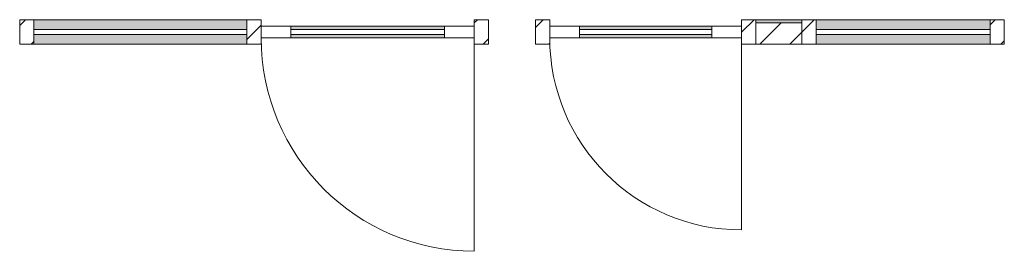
# Model space of a CAD drawing. Header units: millimetres. Extents: x 28714 to 120190, y -32637 to 2486.
# Tile 10 of 12: x 94716 to 99336, y -26297 to -25213. Entities that reach past the tile are written whole.
import ezdxf

# ---------------------------------------------------------------- set-up
doc = ezdxf.new("R2010")
doc.units = ezdxf.units.MM
for name, color, linetype, lineweight in [('A-DOOR', 31, 'Continuous', 13), ('A-DOOR-FRAM', 31, 'Continuous', 13), ('A-GLAZ', 151, 'Continuous', 13), ('A-GLAZ-CURT', 52, 'Continuous', 13), ('A-GLAZ-CWMG', 51, 'Continuous', 13)]:
    doc.layers.add(name, color=color, linetype=linetype, lineweight=lineweight)
pattern_1 = [(45, (-7114.42, -27226.9), (-70.7107, 70.7107), [])]
pattern_2 = [(45, (-12014.42, -27201.9), (-70.7107, 70.7107), [])]

# ---------------------------------------------------------------- blocks, each defined once
blk = doc.blocks.new('Rectangular Mullion - NLRS_3-_CWM_kozijn profiel 067x114_gen_ASN-4150103-Plan Detail')
at = {"layer": 'A-GLAZ-CWMG'}
h = blk.add_hatch(color=256, dxfattribs=at)
h.paths.add_polyline_path([(-5319.615682, -25327), (-5319.615682, -25282), (-6318.615682, -25282), (-6318.615682, -25327)])
h.paths.add_polyline_path([(-5319.615682, -25258), (-5319.615682, -25213), (-6318.615682, -25213), (-6318.615682, -25258)])
for p, q in [((-5319.615682, -25213), (-6318.615682, -25213)), ((-5319.615682, -25327), (-6318.615682, -25327))]:
    blk.add_line(p, q, dxfattribs=at)
blk = doc.blocks.new('Rectangular Mullion - NLRS_3-_CWM_kozijn profiel 067x114_gen_ASN-4150104-Plan Detail')
at = {"layer": 'A-GLAZ-CWMG', "lineweight": 9}
h = blk.add_hatch(dxfattribs=at)
h.set_pattern_fill('FP_6', color=256, style=0, pattern_type=2)
h.set_pattern_definition(pattern_1)
h.paths.add_polyline_path([(-4185.615682, -25327), (-4185.615682, -25213), (-4252.615682, -25213), (-4252.615682, -25327)])
at = {"layer": 'A-GLAZ-CWMG', "lineweight": 18}
for p, q in [((-4185.615682, -25213), (-4252.615682, -25213)), ((-4252.615682, -25213), (-4252.615682, -25243)), ((-4185.615682, -25327), (-4185.615682, -25213)), ((-4252.615682, -25297), (-4252.615682, -25327)), ((-4252.615682, -25327), (-4185.615682, -25327))]:
    blk.add_line(p, q, dxfattribs=at)
blk = doc.blocks.new('Rectangular Mullion - NLRS_3-_CWM_kozijn profiel 067x114_gen_ASN-V9-Plan Detail')
at = {"layer": 'A-GLAZ-CWMG', "lineweight": 9}
h = blk.add_hatch(dxfattribs=at)
h.set_pattern_fill('FP_6', color=256, style=0, pattern_type=2)
h.set_pattern_definition(pattern_1)
h.paths.add_polyline_path([(-6318.615682, -25327), (-6318.615682, -25213), (-6385.615682, -25213), (-6385.615682, -25327)])
at = {"layer": 'A-GLAZ-CWMG', "lineweight": 18}
for p, q in [((-6318.615682, -25213), (-6385.615682, -25213)), ((-6385.615682, -25213), (-6385.615682, -25327)), ((-6318.615682, -25258), (-6318.615682, -25213)), ((-6318.615682, -25327), (-6318.615682, -25282)), ((-6385.615682, -25327), (-6318.615682, -25327))]:
    blk.add_line(p, q, dxfattribs=at)
blk = doc.blocks.new('Rectangular Mullion - NLRS_3-_CWM_kozijn profiel 067x114_gen_ASN-V10-Plan Detail')
at = {"layer": 'A-GLAZ-CWMG', "lineweight": 9}
h = blk.add_hatch(dxfattribs=at)
h.set_pattern_fill('FP_6', color=256, style=0, pattern_type=2)
h.set_pattern_definition(pattern_1)
h.paths.add_polyline_path([(-5252.615682, -25327), (-5252.615682, -25213), (-5319.615682, -25213), (-5319.615682, -25327)])
at = {"layer": 'A-GLAZ-CWMG', "lineweight": 18}
for p, q in [((-5252.615682, -25213), (-5319.615682, -25213)), ((-5319.615682, -25213), (-5319.615682, -25258)), ((-5252.615682, -25243), (-5252.615682, -25213)), ((-5319.615682, -25282), (-5319.615682, -25327)), ((-5252.615682, -25327), (-5252.615682, -25297)), ((-5319.615682, -25327), (-5252.615682, -25327))]:
    blk.add_line(p, q, dxfattribs=at)
blk = doc.blocks.new('NLRS_31_DO_CWB_deur 1_gen_ASN - 1std-4150105-Plan Detail')
at = {"layer": 'A-DOOR-FRAM'}
for points in [[(-4392.615682, -25258), (-4392.615682, -25243), (-5112.615682, -25243), (-5112.615682, -25258)], [(-4392.615682, -25297), (-4392.615682, -25282), (-5112.615682, -25282), (-5112.615682, -25297)]]:
    blk.add_hatch(color=256, dxfattribs=at).paths.add_polyline_path(points)
at = {"layer": 'A-DOOR'}
for p, q in [((-5112.615682, -25243), (-5252.615682, -25243)), ((-5252.615682, -25243), (-5252.615682, -25297)), ((-5112.615682, -25297), (-5112.615682, -25243)), ((-4252.615682, -25243), (-4392.615682, -25243)), ((-4392.615682, -25243), (-4392.615682, -25297)), ((-4252.615682, -25297), (-4252.615682, -25243)), ((-5252.615682, -25297), (-5112.615682, -25297)), ((-4392.615682, -25297), (-4252.615682, -25297))]:
    blk.add_line(p, q, dxfattribs=at)
at = {"layer": 'A-DOOR-FRAM'}
for p, q in [((-5112.615682, -25243), (-4392.615682, -25243)), ((-4392.615682, -25297), (-5112.615682, -25297))]:
    blk.add_line(p, q, dxfattribs=at)
blk = doc.blocks.new('NLRS_31_WIN_CWB_subvak -SH_gen_ASN - glas 2-4157165-Plan Detail')
at = {"layer": 'A-GLAZ'}
for p, q in [((-4392.615682, -25258), (-5112.615682, -25258)), ((-5112.615682, -25282), (-4392.615682, -25282))]:
    blk.add_line(p, q, dxfattribs=at)
blk = doc.blocks.new('BI deur rechts - BI deur rechts-4150181-Plan Detail')
at = {"layer": 'A-GLAZ'}
blk.add_line((-4252.615682, -25297), (-4252.615682, -26297), dxfattribs=at)
blk.add_arc((-4252.615682, -25297), 1000, 180, 270, dxfattribs=at)
blk = doc.blocks.new('NLRS_31_WIN_CWB_subvak -SH_gen_ASN - glas 2-3843860-Plan Detail')
at = {"layer": 'A-GLAZ'}
for p, q in [((-5319.615682, -25258), (-6318.615682, -25258)), ((-6318.615682, -25258), (-6318.615682, -25282)), ((-5319.615682, -25282), (-5319.615682, -25258)), ((-6318.615682, -25282), (-5319.615682, -25282))]:
    blk.add_line(p, q, dxfattribs=at)
blk = doc.blocks.new('NLRS_31_DO_CWB_deur 1_gen_ASN - 1std-4150237-Plan Detail')
at = {"layer": 'A-DOOR-FRAM'}
for points in [[(-10458.615682, -25258), (-10458.615682, -25243), (-11078.615682, -25243), (-11078.615682, -25258)], [(-10458.615682, -25297), (-10458.615682, -25282), (-11078.615682, -25282), (-11078.615682, -25297)]]:
    blk.add_hatch(color=256, dxfattribs=at).paths.add_polyline_path(points)
at = {"layer": 'A-DOOR'}
for p, q in [((-11078.615682, -25243), (-11218.615682, -25243)), ((-11218.615682, -25243), (-11218.615682, -25297)), ((-11078.615682, -25297), (-11078.615682, -25243)), ((-10318.615682, -25243), (-10458.615682, -25243)), ((-10458.615682, -25243), (-10458.615682, -25297)), ((-10318.615682, -25297), (-10318.615682, -25243)), ((-11218.615682, -25297), (-11078.615682, -25297)), ((-10458.615682, -25297), (-10318.615682, -25297))]:
    blk.add_line(p, q, dxfattribs=at)
at = {"layer": 'A-DOOR-FRAM'}
for p, q in [((-11078.615682, -25243), (-10458.615682, -25243)), ((-10458.615682, -25297), (-11078.615682, -25297))]:
    blk.add_line(p, q, dxfattribs=at)
blk = doc.blocks.new('Rectangular Mullion - NLRS_3-_CWM_kozijn profiel 067x114_gen_ASN-V11-Plan Detail')
at = {"layer": 'A-GLAZ-CWMG', "lineweight": 9}
h = blk.add_hatch(dxfattribs=at)
h.set_pattern_fill('FP_7', color=256, style=0, pattern_type=2)
h.set_pattern_definition(pattern_2)
h.paths.add_polyline_path([(-9085.615682, -25327), (-9085.615682, -25213), (-9152.615682, -25213), (-9152.615682, -25327)])
at = {"layer": 'A-GLAZ-CWMG', "lineweight": 18}
for p, q in [((-9085.615682, -25213), (-9152.615682, -25213)), ((-9152.615682, -25213), (-9152.615682, -25258)), ((-9085.615682, -25327), (-9085.615682, -25213)), ((-9152.615682, -25282), (-9152.615682, -25327)), ((-9152.615682, -25327), (-9085.615682, -25327))]:
    blk.add_line(p, q, dxfattribs=at)
blk = doc.blocks.new('Rectangular Mullion - NLRS_3-_CWM_kozijn profiel 067x114_gen_ASN-V12-Plan Detail')
at = {"layer": 'A-GLAZ-CWMG', "lineweight": 9}
h = blk.add_hatch(dxfattribs=at)
h.set_pattern_fill('FP_7', color=256, style=0, pattern_type=2)
h.set_pattern_definition(pattern_2)
h.paths.add_polyline_path([(-11218.615682, -25327), (-11218.615682, -25213), (-11285.615682, -25213), (-11285.615682, -25327)])
at = {"layer": 'A-GLAZ-CWMG', "lineweight": 18}
for p, q in [((-11218.615682, -25213), (-11285.615682, -25213)), ((-11285.615682, -25213), (-11285.615682, -25327)), ((-11218.615682, -25243), (-11218.615682, -25213)), ((-11218.615682, -25327), (-11218.615682, -25297)), ((-11285.615682, -25327), (-11218.615682, -25327))]:
    blk.add_line(p, q, dxfattribs=at)
blk = doc.blocks.new('Rectangular Mullion - NLRS_3-_CWM_kozijn profiel 067x114_gen_ASN-4150297-Plan Detail')
at = {"layer": 'A-GLAZ-CWMG'}
blk.add_hatch(color=256, dxfattribs=at).paths.add_polyline_path([(-10035.615682, -25227), (-10035.615682, -25213), (-10251.615682, -25213), (-10251.615682, -25227)])
blk.add_line((-10035.615682, -25213), (-10251.615682, -25213), dxfattribs=at)
blk = doc.blocks.new('Rectangular Mullion - NLRS_3-_CWM_kozijn profiel 067x114_gen_ASN-V13-Plan Detail')
at = {"layer": 'A-GLAZ-CWMG', "lineweight": 9}
h = blk.add_hatch(dxfattribs=at)
h.set_pattern_fill('FP_7', color=256, style=0, pattern_type=2)
h.set_pattern_definition(pattern_2)
h.paths.add_polyline_path([(-10251.615682, -25327), (-10251.615682, -25213), (-10318.615682, -25213), (-10318.615682, -25327)])
at = {"layer": 'A-GLAZ-CWMG', "lineweight": 18}
for p, q in [((-10251.615682, -25213), (-10318.615682, -25213)), ((-10318.615682, -25213), (-10318.615682, -25243)), ((-10251.615682, -25327), (-10251.615682, -25213)), ((-10318.615682, -25297), (-10318.615682, -25327)), ((-10318.615682, -25327), (-10251.615682, -25327))]:
    blk.add_line(p, q, dxfattribs=at)
blk = doc.blocks.new('Rectangular Mullion - NLRS_3-_CWM_kozijn profiel 067x114_gen_ASN-2603493-Plan Detail')
at = {"layer": 'A-GLAZ-CWMG'}
h = blk.add_hatch(color=256, dxfattribs=at)
h.paths.add_polyline_path([(-9152.615682, -25327), (-9152.615682, -25282), (-9968.615682, -25282), (-9968.615682, -25327)])
h.paths.add_polyline_path([(-9152.615682, -25258), (-9152.615682, -25213), (-9968.615682, -25213), (-9968.615682, -25258)])
for p, q in [((-9152.615682, -25213), (-9968.615682, -25213)), ((-9152.615682, -25327), (-9968.615682, -25327))]:
    blk.add_line(p, q, dxfattribs=at)
blk = doc.blocks.new('Rectangular Mullion - NLRS_3-_CWM_kozijn profiel 067x114_gen_ASN-V14-Plan Detail')
at = {"layer": 'A-GLAZ-CWMG', "lineweight": 9}
h = blk.add_hatch(dxfattribs=at)
h.set_pattern_fill('FP_7', color=256, style=0, pattern_type=2)
h.set_pattern_definition(pattern_2)
h.paths.add_polyline_path([(-9968.615682, -25327), (-9968.615682, -25213), (-10035.615682, -25213), (-10035.615682, -25327)])
at = {"layer": 'A-GLAZ-CWMG', "lineweight": 18}
for p, q in [((-9968.615682, -25213), (-10035.615682, -25213)), ((-10035.615682, -25213), (-10035.615682, -25327)), ((-9968.615682, -25258), (-9968.615682, -25213)), ((-9968.615682, -25327), (-9968.615682, -25282)), ((-10035.615682, -25327), (-9968.615682, -25327))]:
    blk.add_line(p, q, dxfattribs=at)
blk = doc.blocks.new('System Panel - 31_WIN_paneel 100 mm-3843765-Plan Detail')
at = {"layer": 'A-GLAZ-CURT', "lineweight": 9}
h = blk.add_hatch(dxfattribs=at)
h.set_pattern_fill('FP_7', color=256, style=0, pattern_type=2)
h.set_pattern_definition(pattern_2)
h.paths.add_polyline_path([(-10251.615682, -25327), (-10035.615682, -25327), (-10035.615682, -25227), (-10251.615682, -25227)])
at = {"layer": 'A-GLAZ-CURT', "lineweight": 18}
for p, q in [((-10035.615682, -25227), (-10251.615682, -25227)), ((-10251.615682, -25227), (-10251.615682, -25327)), ((-10035.615682, -25327), (-10035.615682, -25227)), ((-10251.615682, -25327), (-10035.615682, -25327))]:
    blk.add_line(p, q, dxfattribs=at)
blk = doc.blocks.new('NLRS_31_WIN_CWB_subvak -SH_gen_ASN - glas 2-2603542-Plan Detail')
at = {"layer": 'A-GLAZ'}
for p, q in [((-9152.615682, -25258), (-9968.615682, -25258)), ((-9968.615682, -25258), (-9968.615682, -25282)), ((-9152.615682, -25282), (-9152.615682, -25258)), ((-9968.615682, -25282), (-9152.615682, -25282))]:
    blk.add_line(p, q, dxfattribs=at)
blk = doc.blocks.new('NLRS_31_WIN_CWB_subvak -SH_gen_ASN - glas 2-4157091-Plan Detail')
at = {"layer": 'A-GLAZ'}
for p, q in [((2399.384318, -31198), (1779.384318, -31198)), ((1779.384318, -31222), (2399.384318, -31222))]:
    blk.add_line(p, q, dxfattribs=at)
blk = doc.blocks.new('BI deur rechts - BI deur rechts-4150296-Plan Detail')
at = {"layer": 'A-GLAZ'}
blk.add_line((-10318.615682, -25297), (-10318.615682, -26197), dxfattribs=at)
blk.add_arc((-10318.615682, -25297), 900, 180, 270, dxfattribs=at)

msp = doc.modelspace()

# ---------------------------------------------------------------- block references
at = {"layer": 'A-DOOR-FRAM'}
for name, p in [('NLRS_31_DO_CWB_deur 1_gen_ASN - 1std-4150105-Plan Detail', (101101.9, 0)), ('NLRS_31_DO_CWB_deur 1_gen_ASN - 1std-4150237-Plan Detail', (108421.9, 0))]:
    msp.add_blockref(name, p, dxfattribs=at)
at = {"layer": 'A-GLAZ', "lineweight": 18}
for name, p in [('NLRS_31_WIN_CWB_subvak -SH_gen_ASN - glas 2-3843860-Plan Detail', (101101.9, 0)), ('NLRS_31_WIN_CWB_subvak -SH_gen_ASN - glas 2-4157165-Plan Detail', (101101.9, 0)), ('NLRS_31_WIN_CWB_subvak -SH_gen_ASN - glas 2-2603542-Plan Detail', (108421.9, 0))]:
    msp.add_blockref(name, p, dxfattribs=at)
at = {"layer": 'A-GLAZ', "lineweight": 18, "rotation": 180}
msp.add_blockref('NLRS_31_WIN_CWB_subvak -SH_gen_ASN - glas 2-4157091-Plan Detail', (99742.7, -56480), dxfattribs=at)
at = {"layer": 'A-GLAZ'}
for name, p in [('BI deur rechts - BI deur rechts-4150181-Plan Detail', (101101.9, 0)), ('BI deur rechts - BI deur rechts-4150296-Plan Detail', (108421.9, 0))]:
    msp.add_blockref(name, p, dxfattribs=at)
at = {"layer": 'A-GLAZ-CURT'}
msp.add_blockref('System Panel - 31_WIN_paneel 100 mm-3843765-Plan Detail', (108421.9, 0), dxfattribs=at)
at = {"layer": 'A-GLAZ-CWMG'}
for name, p in [('Rectangular Mullion - NLRS_3-_CWM_kozijn profiel 067x114_gen_ASN-V9-Plan Detail', (101101.9, 0)), ('Rectangular Mullion - NLRS_3-_CWM_kozijn profiel 067x114_gen_ASN-4150103-Plan Detail', (101101.9, 0)), ('Rectangular Mullion - NLRS_3-_CWM_kozijn profiel 067x114_gen_ASN-V10-Plan Detail', (101101.9, 0)), ('Rectangular Mullion - NLRS_3-_CWM_kozijn profiel 067x114_gen_ASN-4150104-Plan Detail', (101101.9, 0)), ('Rectangular Mullion - NLRS_3-_CWM_kozijn profiel 067x114_gen_ASN-V12-Plan Detail', (108421.9, 0)), ('Rectangular Mullion - NLRS_3-_CWM_kozijn profiel 067x114_gen_ASN-V13-Plan Detail', (108421.9, 0)), ('Rectangular Mullion - NLRS_3-_CWM_kozijn profiel 067x114_gen_ASN-4150297-Plan Detail', (108421.9, 0)), ('Rectangular Mullion - NLRS_3-_CWM_kozijn profiel 067x114_gen_ASN-V14-Plan Detail', (108421.9, 0)), ('Rectangular Mullion - NLRS_3-_CWM_kozijn profiel 067x114_gen_ASN-2603493-Plan Detail', (108421.9, 0)), ('Rectangular Mullion - NLRS_3-_CWM_kozijn profiel 067x114_gen_ASN-V11-Plan Detail', (108421.9, 0))]:
    msp.add_blockref(name, p, dxfattribs=at)

doc.saveas('drawing.dxf')
